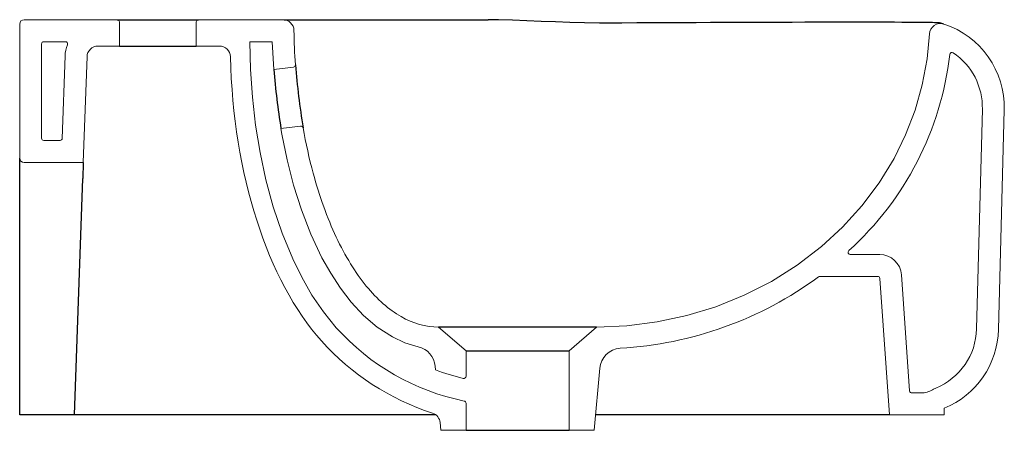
# Model space of a CAD drawing. Header units: millimetres. Extents: x 5272.167 to 5272.616, y 2602.806 to 2602.993.
import ezdxf

# ---------------------------------------------------------------- set-up
doc = ezdxf.new("R2010")
doc.units = ezdxf.units.MM
doc.layers.add('SANINDUSA', color=3, linetype='Continuous')

msp = doc.modelspace()

# ---------------------------------------------------------------- linework, layer by layer
at = {"layer": 'SANINDUSA', "linetype": 'Continuous', "lineweight": 15}
for p, q in [((5272.169423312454, 2602.992999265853), (5272.211923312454, 2602.992999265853)), ((5272.248923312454, 2602.992999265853), (5272.287464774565, 2602.992999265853)), ((5272.167423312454, 2602.929999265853), (5272.167423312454, 2602.990999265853)), ((5272.212923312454, 2602.991999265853), (5272.212923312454, 2602.980999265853)), ((5272.247923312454, 2602.980999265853), (5272.247923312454, 2602.991999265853)), ((5272.177423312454, 2602.938999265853), (5272.177423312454, 2602.981999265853)), ((5272.178423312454, 2602.982999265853), (5272.188286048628, 2602.982999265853)), ((5272.203118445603, 2602.980999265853), (5272.212923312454, 2602.980999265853)), ((5272.247923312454, 2602.980999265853), (5272.258505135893, 2602.980999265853)), ((5272.272423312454, 2602.982999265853), (5272.282586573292, 2602.982999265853)), ((5272.282586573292, 2602.982999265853), (5272.283268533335, 2602.970295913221)), ((5272.188127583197, 2602.976522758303), (5272.18681601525, 2602.938964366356)), ((5272.198121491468, 2602.976173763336), (5272.196439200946, 2602.927999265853)), ((5272.29226162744, 2602.971387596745), (5272.283268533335, 2602.970295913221)), ((5272.606351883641, 2602.952213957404), (5272.603733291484, 2602.852213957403)), ((5272.616348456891, 2602.951952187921), (5272.613729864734, 2602.851952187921)), ((5272.286534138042, 2602.943494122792), (5272.295531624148, 2602.944586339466)), ((5272.178423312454, 2602.937999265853), (5272.185816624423, 2602.937999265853)), ((5272.196439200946, 2602.927999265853), (5272.169423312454, 2602.927999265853)), ((5272.559534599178, 2602.886087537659), (5272.546118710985, 2602.886092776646)), ((5272.558598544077, 2602.876087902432), (5272.532265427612, 2602.876098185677)), ((5272.569506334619, 2602.876785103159), (5272.573202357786, 2602.823929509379)), ((5272.559595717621, 2602.875157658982), (5272.563942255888, 2602.812999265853)), ((5272.370923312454, 2602.84213318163), (5272.358423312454, 2602.852999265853)), ((5272.430423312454, 2602.852999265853), (5272.417923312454, 2602.84213318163)), ((5272.370923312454, 2602.84213318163), (5272.370923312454, 2602.830621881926)), ((5272.417923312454, 2602.805999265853), (5272.417923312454, 2602.84213318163)), ((5272.357018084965, 2602.833491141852), (5272.356870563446, 2602.835177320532)), ((5272.431892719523, 2602.8342247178), (5272.429423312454, 2602.805999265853)), ((5272.574199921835, 2602.822999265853), (5272.578406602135, 2602.822999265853)), ((5272.370923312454, 2602.818344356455), (5272.370923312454, 2602.805999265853)), ((5272.563942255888, 2602.812999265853), (5272.588942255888, 2602.812999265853)), ((5272.588942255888, 2602.815999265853), (5272.588942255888, 2602.812999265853)), ((5272.359423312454, 2602.805999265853), (5272.359116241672, 2602.809509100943)), ((5272.370923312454, 2602.805999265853), (5272.359423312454, 2602.805999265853)), ((5272.429423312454, 2602.805999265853), (5272.417923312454, 2602.805999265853))]:
    msp.add_line(p, q, dxfattribs=at)
at = {"layer": 'SANINDUSA'}
for p, q in [((5272.211923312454, 2602.992999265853), (5272.248923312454, 2602.992999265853)), ((5272.287954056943, 2602.992999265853), (5272.381073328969, 2602.992999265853)), ((5272.212923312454, 2602.980999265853), (5272.247923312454, 2602.980999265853)), ((5272.167423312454, 2602.922010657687), (5272.167423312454, 2602.929999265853)), ((5272.196439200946, 2602.927999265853), (5272.19618559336, 2602.920736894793)), ((5272.167423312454, 2602.812999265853), (5272.167423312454, 2602.922010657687)), ((5272.192423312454, 2602.812999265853), (5272.19618559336, 2602.920736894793)), ((5272.370923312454, 2602.84213318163), (5272.417923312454, 2602.84213318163)), ((5272.169423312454, 2602.812999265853), (5272.167423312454, 2602.812999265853)), ((5272.192423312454, 2602.812999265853), (5272.169423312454, 2602.812999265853)), ((5272.19768227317, 2602.812999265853), (5272.192423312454, 2602.812999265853)), ((5272.304923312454, 2602.812999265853), (5272.19768227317, 2602.812999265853)), ((5272.357188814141, 2602.812999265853), (5272.304923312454, 2602.812999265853)), ((5272.437423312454, 2602.812999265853), (5272.430035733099, 2602.812999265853)), ((5272.563942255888, 2602.812999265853), (5272.437423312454, 2602.812999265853)), ((5272.370923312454, 2602.805999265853), (5272.417923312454, 2602.805999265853))]:
    msp.add_line(p, q, dxfattribs=at)
at = {"layer": 'SANINDUSA', "flags": 128}
for points in [[(5272.437398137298, 2602.991487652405), (5272.431729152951, 2602.991481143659), (5272.424946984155, 2602.99156088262), (5272.41831695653, 2602.991729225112), (5272.411774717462, 2602.991969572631), (5272.405183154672, 2602.992251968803), (5272.398609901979, 2602.992537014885), (5272.392094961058, 2602.992784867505), (5272.385682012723, 2602.992957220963), (5272.381073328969, 2602.992999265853)], [(5272.587848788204, 2602.991314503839), (5272.587346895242, 2602.991459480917), (5272.586858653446, 2602.991534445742), (5272.586424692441, 2602.991572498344), (5272.585961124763, 2602.991594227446), (5272.585381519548, 2602.991613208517), (5272.584573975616, 2602.991639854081), (5272.583602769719, 2602.991664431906), (5272.582007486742, 2602.991694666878), (5272.580122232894, 2602.991721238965), (5272.577941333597, 2602.991744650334), (5272.575464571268, 2602.991765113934), (5272.572695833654, 2602.991782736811), (5272.569641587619, 2602.991797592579), (5272.56631025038, 2602.991809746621), (5272.56271182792, 2602.991819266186), (5272.558857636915, 2602.991826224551), (5272.55476004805, 2602.99183070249), (5272.550432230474, 2602.991832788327), (5272.545884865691, 2602.991832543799), (5272.541121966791, 2602.991829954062), (5272.53611672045, 2602.991825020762), (5272.530868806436, 2602.991817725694), (5272.525393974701, 2602.991808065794), (5272.51970967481, 2602.991796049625), (5272.513834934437, 2602.991781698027), (5272.5077901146, 2602.991765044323), (5272.50159987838, 2602.991746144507), (5272.495286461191, 2602.991725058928), (5272.488872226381, 2602.991701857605), (5272.482379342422, 2602.991676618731), (5272.475829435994, 2602.99164942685), (5272.469245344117, 2602.991620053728), (5272.4625060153, 2602.991587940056), (5272.455701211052, 2602.991554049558), (5272.448857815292, 2602.991519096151), (5272.441994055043, 2602.991483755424), (5272.437397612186, 2602.991460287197)]]:
    msp.add_lwpolyline(points, dxfattribs=at)
at = {"layer": 'SANINDUSA', "linetype": 'Continuous', "lineweight": 15, "flags": 128}
for points in [[(5272.430423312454, 2602.852999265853), (5272.444261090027, 2602.853588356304), (5272.458049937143, 2602.855344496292), (5272.47164154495, 2602.858250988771), (5272.4848876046, 2602.862291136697), (5272.497754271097, 2602.867491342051), (5272.51016201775, 2602.873831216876), (5272.521955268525, 2602.88124552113), (5272.532978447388, 2602.889669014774), (5272.54257929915, 2602.898521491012), (5272.551379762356, 2602.908244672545), (5272.559256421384, 2602.918725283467), (5272.566085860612, 2602.929850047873), (5272.571365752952, 2602.940594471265), (5272.575679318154, 2602.95181482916), (5272.57896972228, 2602.963374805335), (5272.581180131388, 2602.975138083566), (5272.582259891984, 2602.986513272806)], [(5272.272423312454, 2602.982999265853), (5272.272705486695, 2602.970310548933), (5272.273556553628, 2602.957647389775), (5272.27498707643, 2602.945034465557), (5272.27701747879, 2602.932504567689), (5272.279676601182, 2602.920087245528), (5272.283005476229, 2602.907833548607), (5272.28706057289, 2602.895787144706), (5272.291913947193, 2602.88404229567), (5272.29601989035, 2602.875693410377), (5272.300664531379, 2602.867602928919), (5272.305896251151, 2602.859897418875), (5272.311763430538, 2602.852703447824)], [(5272.286534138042, 2602.943494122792), (5272.287008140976, 2602.940808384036), (5272.289385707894, 2602.929195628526), (5272.292333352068, 2602.9176779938), (5272.295917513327, 2602.906345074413), (5272.300204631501, 2602.89528646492), (5272.30526114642, 2602.884591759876), (5272.309222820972, 2602.877520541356), (5272.313656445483, 2602.87072660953), (5272.318602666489, 2602.864315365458), (5272.324208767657, 2602.858314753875), (5272.330471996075, 2602.852972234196), (5272.337357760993, 2602.848544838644), (5272.343096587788, 2602.84590138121), (5272.34913537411, 2602.844054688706)]]:
    msp.add_lwpolyline(points, dxfattribs=at)
at = {"layer": 'SANINDUSA', "linetype": 'Continuous', "lineweight": 15}
for centre, radius, start, end in [((5272.169423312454, 2602.990999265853), 0.00200000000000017, 90, 180), ((5272.211923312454, 2602.991999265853), 0.001000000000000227, 0, 90), ((5272.248923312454, 2602.991999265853), 0.001000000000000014, 90, 180), ((5272.287464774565, 2602.987999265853), 0.005, 0.9503815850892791, 90), ((5272.587253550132, 2602.986261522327), 0.005000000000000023, 71.86949426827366, 177.1139316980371), ((5272.576362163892, 2602.952999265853), 0.03999999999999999, 358.5000000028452, 71.86949426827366), ((5272.178423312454, 2602.981999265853), 0.001, 90, 180), ((5272.203118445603, 2602.975999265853), 0.015, 157.9756871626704, 177.9999999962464), ((5272.188286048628, 2602.981999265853), 0.001, 337.9756871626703, 90), ((5272.203118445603, 2602.975999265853), 0.005, 90, 177.9999999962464), ((5272.258505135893, 2602.975999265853), 0.005, 1.339844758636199, 90), ((5272.449914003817, 2602.993643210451), 0.1425563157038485, 312.0790906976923, 353.377012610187), ((5272.592512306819, 2602.97708604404), 0.001, 56.1582158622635, 173.377012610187), ((5272.576362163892, 2602.952999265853), 0.02999999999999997, 358.5000000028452, 56.1582158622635), ((5272.292141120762, 2602.972380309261), 0.001000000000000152, 276.9213453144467, 4.002668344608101), ((5272.295652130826, 2602.94359362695), 0.000999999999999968, 10.03616898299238, 96.92134531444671), ((5272.178423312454, 2602.938999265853), 0.001, 180, 270), ((5272.185816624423, 2602.938999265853), 0.001, 270, 357.9999999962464), ((5272.169423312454, 2602.929999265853), 0.00200000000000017, 180, 270), ((5272.546119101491, 2602.88709277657), 0.001, 132.0790906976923, 269.9776256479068), ((5272.559530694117, 2602.876087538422), 0.01, 3.999999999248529, 89.97762564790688), ((5272.431456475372, 2603.012331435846), 0.1692801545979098, 273.3119226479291, 306.3001946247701), ((5272.532265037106, 2602.875098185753), 0.001, 89.97762564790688, 126.3001946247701), ((5272.558598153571, 2602.875087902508), 0.001, 3.999999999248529, 89.97762564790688), ((5272.391497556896, 2602.9244020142), 0.1072297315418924, 221.9625298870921, 258.5017793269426), ((5272.573743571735, 2602.852999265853), 0.03, 292.3316450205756, 358.5000000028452), ((5272.573743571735, 2602.852999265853), 0.03999999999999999, 292.3316450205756, 358.5000000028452), ((5272.391497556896, 2602.9244020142), 0.1162297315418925, 221.9625298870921, 252.0495674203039), ((5272.346908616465, 2602.834305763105), 0.009999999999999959, 4.999999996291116, 77.1337577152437), ((5272.441854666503, 2602.833353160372), 0.0100000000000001, 93.54644857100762, 175.0000000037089), ((5272.391497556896, 2602.9244020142), 0.09722973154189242, 249.2299284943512, 257.0444421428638), ((5272.369923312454, 2602.830621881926), 0.000999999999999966, 257.0444421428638, 0), ((5272.574199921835, 2602.823999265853), 0.001, 183.9999999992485, 270), ((5272.578406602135, 2602.832999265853), 0.01, 270, 301.7883306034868), ((5272.588942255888, 2602.815999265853), 0.01, 112.3316450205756, 121.7883306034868), ((5272.369923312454, 2602.818344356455), 0.001000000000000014, 0, 78.50177932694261), ((5272.354135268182, 2602.809073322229), 0.005000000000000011, 4.999999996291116, 72.04956742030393)]:
    msp.add_arc(centre, radius, start, end, dxfattribs=at)
at = {"layer": 'SANINDUSA'}
for centre, radius, start, end in [((5272.576362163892, 2602.952999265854), 0.03999999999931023, 71.86949426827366, 73.311659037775), ((5272.679469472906, 2603.004970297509), 0.3977153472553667, 185.0016207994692, 188.8920500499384), ((5272.674991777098, 2603.004467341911), 0.383193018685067, 184.7928673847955, 189.1142917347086)]:
    msp.add_arc(centre, radius, start, end, dxfattribs=at)
at = {"layer": 'SANINDUSA', "linetype": 'Continuous', "lineweight": 15}
msp.add_ellipse((5272.349229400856, 2602.982999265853), major_axis=(5.071144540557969e-16, 0.1589823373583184), ratio=0.5397208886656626, start_param=1.614104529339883, end_param=2.601018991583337, dxfattribs=at)
msp.add_open_spline([(5272.292464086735, 2602.988082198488), (5272.292551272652, 2602.982826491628), (5272.292777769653, 2602.977607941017), (5272.293138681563, 2602.972450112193)], degree=3, dxfattribs=at)
msp.add_open_spline([(5272.296636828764, 2602.94376789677), (5272.297899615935, 2602.936632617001), (5272.301886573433, 2602.918709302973), (5272.311207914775, 2602.892845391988), (5272.325126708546, 2602.870274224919), (5272.341074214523, 2602.85628637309), (5272.352588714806, 2602.852999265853), (5272.358423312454, 2602.852999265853)], degree=3, knots=[0.228662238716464, 0.228662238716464, 0.228662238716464, 0.228662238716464, 0.3333333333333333, 0.5, 0.6666666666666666, 0.8333333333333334, 1, 1, 1, 1], dxfattribs=at)
at = {"layer": 'SANINDUSA'}
msp.add_open_spline([(5272.430423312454, 2602.852999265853), (5272.430423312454, 2602.852999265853), (5272.43019125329, 2602.852999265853), (5272.429271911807, 2602.852999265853), (5272.428584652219, 2602.852999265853), (5272.426781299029, 2602.852999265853), (5272.425665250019, 2602.852999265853), (5272.423047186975, 2602.852999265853), (5272.421545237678, 2602.852999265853), (5272.418213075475, 2602.852999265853), (5272.416382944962, 2602.852999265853), (5272.412464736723, 2602.852999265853), (5272.410376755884, 2602.852999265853), (5272.406023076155, 2602.852999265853), (5272.403757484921, 2602.852999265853), (5272.399135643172, 2602.852999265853), (5272.396779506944, 2602.852999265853), (5272.392067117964, 2602.852999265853), (5272.389710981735, 2602.852999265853), (5272.385089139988, 2602.852999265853), (5272.382823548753, 2602.852999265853), (5272.378469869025, 2602.852999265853), (5272.376381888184, 2602.852999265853), (5272.372463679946, 2602.852999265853), (5272.370633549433, 2602.852999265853), (5272.367301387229, 2602.852999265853), (5272.365799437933, 2602.852999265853), (5272.363181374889, 2602.852999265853), (5272.362065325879, 2602.852999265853), (5272.360261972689, 2602.852999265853), (5272.359574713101, 2602.852999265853), (5272.358655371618, 2602.852999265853), (5272.358423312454, 2602.852999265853), (5272.358423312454, 2602.852999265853)], degree=3, knots=[0, 0, 0, 0, 0.0625, 0.0625, 0.125, 0.125, 0.1875, 0.1875, 0.25, 0.25, 0.3125, 0.3125, 0.375, 0.375, 0.4375, 0.4375, 0.5, 0.5, 0.5625, 0.5625, 0.625, 0.625, 0.6875, 0.6875, 0.75, 0.75, 0.8125, 0.8125, 0.875, 0.875, 0.9375, 0.9375, 1, 1, 1, 1], dxfattribs=at)

doc.saveas('drawing.dxf')
